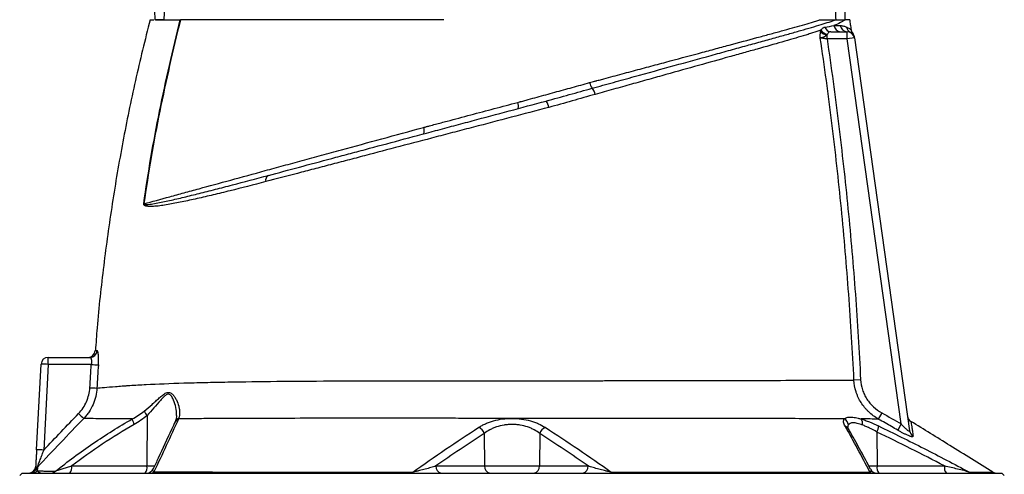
# Model space of a CAD drawing. Header units: millimetres. Extents: x 10 to 1715, y 7 to 2006.
# Tile 14 of 15: x 210 to 618, y 1523 to 1711. Entities that reach past the tile are written whole.
import ezdxf

# ---------------------------------------------------------------- set-up
doc = ezdxf.new("R2010")
doc.units = ezdxf.units.MM

msp = doc.modelspace()

# ---------------------------------------------------------------- linework, layer by layer
at = {"color": 7, "linetype": 'Continuous', "lineweight": 25}
for p, q in [((546.19, 1706.08), (552.93, 1706.08)), ((552.93, 1703.08), (552.93, 1706.08)), ((554.38, 1705.73), (554.29, 1705.75)), ((544.6, 1703.08), (544.6, 1704.8)), ((552.93, 1703.08), (544.6, 1703.08)), ((555.9, 1703.5), (552.93, 1703.08)), ((575.37, 1543.46), (552.93, 1703.08)), ((555.9, 1703.5), (578.8, 1540.59)), ((416.46, 1676.79), (417.14, 1676.97)), ((428.53, 1677.45), (428.88, 1677.54)), ((221.89, 1568.13), (221.89, 1571.08)), ((221.89, 1571.08), (239.21, 1571.08)), ((217.03, 1532.75), (218.89, 1568.24)), ((221.89, 1568.13), (220.03, 1532.65)), ((239.71, 1568.13), (221.89, 1568.13)), ((558.47, 1561.82), (555.73, 1561.68)), ((262.84, 1547), (262.74, 1526.03)), ((567.29, 1548.05), (565.84, 1545.5)), ((575.37, 1543.46), (573.9, 1540.9)), ((402.52, 1539.53), (402.69, 1526.03)), ((425.56, 1539.53), (425.39, 1526.03)), ((565.27, 1540.12), (565.34, 1526.03)), ((231.58, 1526.03), (262.74, 1526.03)), ((382.54, 1526.03), (402.69, 1526.03)), ((402.69, 1526.03), (425.39, 1526.03)), ((425.39, 1526.03), (445.57, 1526.03)), ((565.34, 1526.03), (593.27, 1526.03)), ((211.04, 1523.08), (210.04, 1522.08)), ((211.04, 1523.08), (414.04, 1523.08)), ((414.04, 1523.08), (617.04, 1523.08)), ((618.04, 1522.08), (617.04, 1523.08))]:
    msp.add_line(p, q, dxfattribs=at)
at = {"color": 8, "linetype": 'Continuous', "lineweight": 25}
for p, q in [((262.74, 1526.03), (265.99, 1526.03)), ((561.81, 1526.03), (565.34, 1526.03))]:
    msp.add_line(p, q, dxfattribs=at)
at = {"color": 7, "linetype": 'Continuous', "lineweight": 25, "flags": 128}
for points in [[(372.9, 1523.49), (372.86, 1523.4), (372.82, 1523.31), (372.79, 1523.24), (372.75, 1523.18), (372.71, 1523.14), (372.67, 1523.11), (372.62, 1523.09), (372.58, 1523.08)], [(455.18, 1523.5), (455.22, 1523.4), (455.25, 1523.32), (455.29, 1523.24), (455.33, 1523.18), (455.37, 1523.14), (455.41, 1523.11), (455.45, 1523.09), (455.5, 1523.08)]]:
    msp.add_lwpolyline(points, dxfattribs=at)
at = {"color": 7, "linetype": 'Continuous', "lineweight": 25}
for centre, radius, start, end in [((544.87, 1708.76), 3.97, 221.6133, 266.1291), ((545.11, 1708.83), 3.77, 214.9381, 264.0372), ((546.27, 1708.83), 2.75, 197.9005, 268.4239), ((550.32, 1708.98), 2.9, 186.6031, 268.7715), ((552.97, 1709.02), 2.94, 187.4681, 269.2533), ((555.62, 1708.36), 2.93, 187.5919, 242.9681), ((552.93, 1703.08), 3, 8, 90), ((552.93, 1703.08), 3, 7.7249, 62.7353), ((552.83, 1703.84), 3, 7.9997, 36.5497), ((452.67, 1686.46), 6.62, 192.9568, 215.1693), ((442.67, 1678.82), 5.98, 12.4711, 39.8202), ((423.32, 1673.8), 6.02, 8.5407, 36.1743), ((412.92, 1675.3), 3.84, 344.2305, 22.8222), ((373.82, 1664.88), 3.89, 343.7036, 23.1661), ((314.21, 1644.56), 2.26, 119.6226, 196.3097), ((260.58, 1623.27), 11.51, 85.1274, 85.6056), ((221.89, 1568.08), 3, 90, 177), ((238.34, 1574.08), 3, 270.4405, 355.6199), ((239.2, 1574.06), 2.99, 270.2096, 355.8389), ((218.89, 1525.21), 43.03, 86.003, 89.9958), ((244.51, 1630.33), 62.38, 265.58, 268.2871), ((243.17, 1620.7), 62.35, 266.259, 268.9678), ((287.11, 1601.79), 75.47, 225.7274, 227.962), ((268.68, 1552.04), 7.72, 204.7219, 220.8147), ((580.92, 1547.05), 3, 188.0002, 238.3301), ((262.64, 1546.38), 5.99, 187.968, 211.3551), ((550.35, 1542.85), 3.07, 3.9055, 62.4422), ((556.38, 1543.76), 2.92, 345.4522, 37.5146), ((560.91, 1542.55), 4.99, 330.8595, 0.8736), ((398.56, 1538.27), 4.16, 17.6585, 65.6506), ((429.52, 1538.27), 4.16, 114.3917, 162.3672), ((581.68, 1541), 2.91, 188.1731, 241.2647), ((217.03, 1489.72), 43.03, 86.003, 89.9958), ((213.68, 1526.08), 3, 270, 357), ((228.16, 1525.35), 3.48, 319.2953, 11.1942), ((259.33, 1525.35), 3.48, 319.2953, 11.1942), ((385.18, 1525.69), 2.66, 172.6999, 258.7745), ((405.33, 1525.69), 2.66, 172.6999, 258.7745), ((422.75, 1525.69), 2.66, 281.2255, 7.3001), ((442.93, 1525.69), 2.66, 281.2255, 7.3001), ((568.75, 1525.35), 3.48, 168.8058, 220.7047), ((596.68, 1525.35), 3.48, 168.8058, 220.7047), ((214.14, 1526.07), 3, 270.0167, 334.4806), ((215.2, 1526.02), 2.95, 270.0675, 316.5033), ((219.53, 1523.48), 2.98, 136.1692, 154.1078), ((222.94, 1525.85), 2.77, 270.2417, 314.3681), ((262.64, 1526.08), 3, 270.0005, 335.3619), ((264.4, 1524.94), 1.86, 271.0939, 313.7425), ((563.53, 1524.91), 1.83, 229.8966, 269.1547), ((565.27, 1526.08), 3, 207.1154, 269.9998), ((604.96, 1525.83), 2.75, 237.018, 269.9004), ((614.89, 1526.08), 3, 238.3026, 269.9996)]:
    msp.add_arc(centre, radius, start, end, dxfattribs=at)
at = {"color": 8, "linetype": 'Continuous', "lineweight": 25}
for centre, radius, start, end in [((276.51, 1543.42), 2.27, 105.7317, 154.6134), ((276.58, 1543.65), 2.25, 105.9617, 154.9516), ((551.38, 1540.19), 2.41, 30.3848, 71.9046)]:
    msp.add_arc(centre, radius, start, end, dxfattribs=at)
at = {"color": 7, "linetype": 'Continuous', "lineweight": 25}
for centre, start_param, end_param in [((454.04, 2194.26), 4.514143, 4.574478), ((364.04, 2194.26), 1.718901, 1.769042)]:
    msp.add_ellipse(centre, major_axis=(0, 2453.33), ratio=0.040761, start_param=start_param, end_param=end_param, dxfattribs=at)
for points, knots in [([(273.63, 1741.08), (273.54, 1741.08), (273.47, 1741.04), (273.34, 1740.95), (273.28, 1740.89), (273.14, 1740.69), (273.06, 1740.55), (272.86, 1740.12), (272.76, 1739.81), (272.49, 1738.9), (272.35, 1738.28), (272.1, 1737.03), (271.99, 1736.4), (271.79, 1735.15), (271.7, 1734.52), (271.45, 1732.63), (271.3, 1731.36), (271.04, 1728.83), (270.92, 1727.57), (270.58, 1723.77), (270.39, 1721.23), (270.05, 1716.16), (269.9, 1713.62), (269.76, 1711.08)], [0, 0, 0, 0, 0.007813, 0.007813, 0.015625, 0.015625, 0.03125, 0.03125, 0.0625, 0.0625, 0.125, 0.125, 0.1875, 0.1875, 0.25, 0.25, 0.375, 0.375, 0.5, 0.5, 0.75, 0.75, 1, 1, 1, 1]), ([(548.33, 1711.08), (548.19, 1713.62), (548.03, 1716.16), (547.69, 1721.24), (547.5, 1723.77), (547.16, 1727.58), (547.04, 1728.84), (546.78, 1731.37), (546.63, 1732.64), (546.38, 1734.53), (546.29, 1735.16), (546.09, 1736.41), (545.98, 1737.04), (545.73, 1738.29), (545.59, 1738.91), (545.32, 1739.82), (545.22, 1740.13), (545.01, 1740.56), (544.94, 1740.7), (544.79, 1740.89), (544.74, 1740.95), (544.61, 1741.04), (544.54, 1741.08), (544.46, 1741.08)], [0, 0, 0, 0, 0.25, 0.25, 0.5, 0.5, 0.625, 0.625, 0.75, 0.75, 0.8125, 0.8125, 0.875, 0.875, 0.9375, 0.9375, 0.96875, 0.96875, 0.984375, 0.984375, 0.992187, 0.992187, 1, 1, 1, 1]), ([(264.04, 1711.08), (261.97, 1702.67), (257.83, 1685.86), (252.66, 1660.42), (248.25, 1634.84), (244.74, 1609.13), (242.46, 1588.79), (241.65, 1577), (241.43, 1573.84)], [0, 0, 0, 0, 0.186516, 0.372902, 0.559207, 0.74548, 0.931769, 1, 1, 1, 1]), ([(261.46, 1634.74), (262.34, 1641.17), (263.34, 1647.58), (265.53, 1660.36), (266.73, 1666.74), (269.3, 1679.46), (270.66, 1685.8), (273.51, 1698.46), (274.99, 1704.77), (276.51, 1711.08)], [0, 0, 0, 0, 0.25, 0.25, 0.5, 0.5, 0.75, 0.75, 1, 1, 1, 1]), ([(276.63, 1711.08), (273.57, 1698.47), (270.67, 1685.82), (266.82, 1666.74), (265.62, 1660.36), (263.43, 1647.57), (262.44, 1641.16), (261.55, 1634.74)], [0, 0, 0, 0, 0.5, 0.5, 0.75, 0.75, 1, 1, 1, 1]), ([(264.04, 1711.08), (264.11, 1711.08), (264.23, 1711.08), (265.26, 1711.08), (265.65, 1711.08)], [0, 0, 0, 0, 0.620356, 1, 1, 1, 1]), ([(269.76, 1711.08), (269.27, 1711.08), (268.83, 1711.08), (268.22, 1711.08), (268.02, 1711.08), (267.65, 1711.08), (267.48, 1711.08), (266.99, 1711.08), (266.72, 1711.08), (266.39, 1711.08), (266.29, 1711.08), (266.12, 1711.08), (266.05, 1711.08), (266, 1711.08)], [0, 0, 0, 0, 0.25, 0.25, 0.375, 0.375, 0.5, 0.5, 0.75, 0.75, 0.875, 0.875, 1, 1, 1, 1]), ([(266.35, 1711.08), (267.19, 1711.08), (268.87, 1711.08), (271.63, 1711.08), (273.02, 1711.08)], [0, 0, 0, 0, 0.4963674, 1, 1, 1, 1]), ([(273.02, 1711.08), (273.17, 1711.08), (273.49, 1711.08), (273.98, 1711.08), (274.47, 1711.08), (274.97, 1711.08), (275.48, 1711.08), (275.99, 1711.08), (276.34, 1711.08), (276.51, 1711.08)], [0, 0, 0, 0, 0.142926, 0.285818, 0.428683, 0.571526, 0.714356, 0.857178, 1, 1, 1, 1]), ([(276.51, 1711.08), (276.53, 1711.08), (276.57, 1711.08), (276.61, 1711.08), (276.63, 1711.08)], [0, 0, 0, 0, 0.499757, 1, 1, 1, 1]), ([(385.83, 1711.08), (374.72, 1711.08), (352.86, 1711.08), (322.63, 1711.08), (296.45, 1711.08), (282.53, 1711.08), (276.63, 1711.08)], [0.5613215, 0.5613215, 0.5613215, 0.5613215, 0.6404767, 0.7196318, 0.798787, 0.8776759, 0.8776759, 0.8776759, 0.8776759]), ([(447.26, 1682.65), (448.74, 1683.06), (450.22, 1683.47), (453.15, 1684.28), (456.08, 1685.09), (458.97, 1685.88), (461.85, 1686.68), (463.28, 1687.08), (470.39, 1689.04), (475.88, 1690.56), (486.48, 1693.49), (491.59, 1694.9), (498.96, 1696.93), (501.36, 1697.59), (504.89, 1698.57), (506.06, 1698.89), (508.35, 1699.52), (509.48, 1699.83), (512.81, 1700.76), (514.97, 1701.35), (519.12, 1702.5), (521.12, 1703.06), (524.01, 1703.86), (524.95, 1704.13), (526.8, 1704.64), (527.7, 1704.89), (530.34, 1705.64), (532.02, 1706.11), (535.2, 1707.01), (536.71, 1707.45), (539.53, 1708.27), (540.85, 1708.66), (543.32, 1709.41), (544.46, 1709.77), (546.54, 1710.45), (547.49, 1710.77), (548.34, 1711.08)], [0, 0, 0, 0, 0.03125, 0.03125, 0.0625, 0.09375, 0.09375, 0.125, 0.125, 0.25, 0.25, 0.375, 0.375, 0.4375, 0.4375, 0.46875, 0.46875, 0.5, 0.5, 0.5625, 0.5625, 0.625, 0.625, 0.65625, 0.65625, 0.6875, 0.6875, 0.75, 0.75, 0.8125, 0.8125, 0.875, 0.875, 0.9375, 0.9375, 1, 1, 1, 1]), ([(448.27, 1685.55), (448.43, 1685.6), (448.59, 1685.64), (448.91, 1685.72), (449.39, 1685.85), (450.51, 1686.15), (451.47, 1686.41), (453.38, 1686.92), (454.64, 1687.26), (458.43, 1688.28), (460.93, 1688.95), (464.65, 1689.95), (465.88, 1690.28), (468.32, 1690.93), (469.53, 1691.26), (473.14, 1692.23), (475.51, 1692.86), (482.49, 1694.74), (487, 1695.95), (493.54, 1697.71), (495.69, 1698.29), (498.85, 1699.14), (499.89, 1699.42), (501.96, 1699.98), (502.98, 1700.25), (508.05, 1701.62), (511.88, 1702.65), (517.29, 1704.12), (519.05, 1704.59), (521.59, 1705.29), (522.42, 1705.52), (524.06, 1705.96), (524.87, 1706.19), (528.83, 1707.27), (531.73, 1708.08), (535.69, 1709.23), (536.95, 1709.6), (538.74, 1710.15), (539.32, 1710.34), (540.45, 1710.71), (541, 1710.89), (541.53, 1711.08)], [0, 0, 0, 0, 0.003906, 0.003906, 0.007813, 0.015625, 0.03125, 0.03125, 0.0625, 0.0625, 0.125, 0.125, 0.15625, 0.15625, 0.1875, 0.1875, 0.25, 0.25, 0.375, 0.375, 0.4375, 0.4375, 0.46875, 0.46875, 0.5, 0.5, 0.625, 0.625, 0.6875, 0.6875, 0.71875, 0.71875, 0.75, 0.75, 0.875, 0.875, 0.9375, 0.9375, 0.96875, 0.96875, 1, 1, 1, 1]), ([(541.53, 1711.08), (541.78, 1711.08), (542.27, 1711.08), (542.99, 1711.08), (543.69, 1711.08), (544.38, 1711.08), (545.2, 1711.08), (546.16, 1711.08), (547.25, 1711.08), (547.97, 1711.08), (548.34, 1711.08)], [0, 0, 0, 0, 0.101922, 0.202886, 0.302897, 0.401956, 0.500069, 0.661838, 0.828476, 1, 1, 1, 1]), ([(552.06, 1711.08), (551.8, 1710.86), (551.51, 1710.66), (550.86, 1710.25), (550.51, 1710.05), (549.35, 1709.46), (548.45, 1709.06), (547.44, 1708.65)], [0, 0, 0, 0, 0.25, 0.25, 0.5, 0.5, 1, 1, 1, 1]), ([(548.34, 1711.08), (548.42, 1711.08), (548.59, 1711.08), (548.83, 1711.08), (549.07, 1711.08), (549.31, 1711.08), (549.64, 1711.08), (550.06, 1711.08), (550.54, 1711.08), (550.98, 1711.08), (551.38, 1711.08), (551.75, 1711.08), (551.96, 1711.08), (552.06, 1711.08)], [0, 0, 0, 0, 0.048207, 0.09733, 0.147376, 0.198352, 0.250267, 0.373793, 0.500284, 0.624455, 0.74909, 0.874251, 1, 1, 1, 1]), ([(554.7, 1706.89), (554.59, 1707.59), (554.37, 1708.98), (554.15, 1710.38), (554.04, 1711.08)], [0, 0, 0, 0, 0.49999, 1, 1, 1, 1]), ([(542.02, 1706.67), (540.95, 1706.31), (539.81, 1705.95), (537.99, 1705.39), (537.37, 1705.19), (536.08, 1704.8), (535.42, 1704.6), (532.03, 1703.59), (529.08, 1702.73), (522.69, 1700.89), (519.26, 1699.92), (514.67, 1698.63), (513.74, 1698.36), (511.85, 1697.83), (510.9, 1697.56), (508.96, 1697.02), (507.98, 1696.74), (505.99, 1696.19), (504.98, 1695.91), (499.9, 1694.48), (495.69, 1693.31), (486.98, 1690.87), (482.48, 1689.61), (475.53, 1687.66), (473.17, 1687.01), (469.58, 1686), (468.38, 1685.66), (465.95, 1684.99), (464.73, 1684.64), (461.05, 1683.61), (458.57, 1682.92), (454.82, 1681.87), (453.56, 1681.52), (451.04, 1680.82), (449.78, 1680.47), (448.51, 1680.11)], [0, 0, 0, 0, 0.0625, 0.0625, 0.09375, 0.09375, 0.125, 0.125, 0.25, 0.25, 0.375, 0.375, 0.40625, 0.40625, 0.4375, 0.4375, 0.46875, 0.46875, 0.5, 0.5, 0.625, 0.625, 0.75, 0.75, 0.8125, 0.8125, 0.84375, 0.84375, 0.875, 0.875, 0.9375, 0.9375, 0.96875, 0.96875, 1, 1, 1, 1]), ([(541.8, 1703.47), (541.79, 1703.59), (541.78, 1703.71), (541.77, 1703.95), (541.77, 1704.07), (541.76, 1704.41), (541.77, 1704.64), (541.8, 1705.31), (541.84, 1705.73), (541.91, 1706.13)], [0, 0, 0, 0, 0.125, 0.125, 0.25, 0.25, 0.5, 0.5, 1, 1, 1, 1]), ([(542.02, 1706.67), (542.14, 1706.88), (542.26, 1707.06), (542.5, 1707.36), (542.63, 1707.49), (542.9, 1707.7), (543.04, 1707.78), (543.34, 1707.91), (543.49, 1707.95), (543.65, 1707.98)], [0, 0, 0, 0, 0.25, 0.25, 0.5, 0.5, 0.75, 0.75, 1, 1, 1, 1]), ([(546.19, 1706.08), (546.03, 1706.08), (545.87, 1706.06), (545.57, 1705.99), (545.44, 1705.93), (545.19, 1705.77), (545.09, 1705.66), (544.9, 1705.4), (544.81, 1705.25), (544.72, 1705.08)], [0, 0, 0, 0, 0.25, 0.25, 0.5, 0.5, 0.75, 0.75, 1, 1, 1, 1]), ([(550.06, 1708.63), (550.58, 1708.63), (551.06, 1708.56), (551.95, 1708.33), (552.35, 1708.16), (552.72, 1707.98)], [0, 0, 0, 0, 0.5, 0.5, 1, 1, 1, 1]), ([(555.17, 1705.58), (555.12, 1705.64), (554.92, 1705.93), (554.73, 1706.41), (554.71, 1706.82), (554.7, 1706.96)], [0, 0, 0, 0, 0.152338, 0.726, 1, 1, 1, 1]), ([(544.6, 1704.8), (544.39, 1704.6), (544.14, 1704.41), (543.62, 1704.08), (543.35, 1703.95), (542.82, 1703.74), (542.57, 1703.66), (542.24, 1703.57), (542.14, 1703.54), (541.95, 1703.5), (541.87, 1703.48), (541.8, 1703.47)], [0, 0, 0, 0, 0.25, 0.25, 0.5, 0.5, 0.75, 0.75, 0.875, 0.875, 1, 1, 1, 1]), ([(555.73, 1561.68), (555.16, 1573.55), (554.44, 1585.4), (552.7, 1609.09), (551.68, 1620.93), (549.35, 1644.57), (548.04, 1656.38), (545.13, 1679.95), (543.53, 1691.72), (541.8, 1703.47)], [0, 0, 0, 0, 0.25, 0.25, 0.5, 0.5, 0.75, 0.75, 1, 1, 1, 1]), ([(544.6, 1703.08), (544.31, 1703.12), (544.03, 1703.16), (543.61, 1703.22), (543.47, 1703.24), (543.21, 1703.28), (543.08, 1703.29), (542.71, 1703.35), (542.48, 1703.38), (542.09, 1703.43), (541.93, 1703.46), (541.8, 1703.47)], [0, 0, 0, 0, 0.25, 0.25, 0.375, 0.375, 0.5, 0.5, 0.75, 0.75, 1, 1, 1, 1]), ([(544.6, 1703.08), (546.32, 1691.37), (547.91, 1679.64), (550.8, 1656.15), (552.1, 1644.39), (554.43, 1620.84), (555.44, 1609.05), (557.18, 1585.45), (557.9, 1573.64), (558.47, 1561.82)], [0, 0, 0, 0, 0.25, 0.25, 0.5, 0.5, 0.75, 0.75, 1, 1, 1, 1]), ([(555.8, 1704.23), (555.8, 1704.23), (555.8, 1704.25), (555.83, 1704.04), (555.85, 1703.89), (555.85, 1703.85)], [0, 0, 0, 0, 0.256721, 0.781977, 1, 1, 1, 1]), ([(417.14, 1676.97), (417.29, 1677.01), (417.44, 1677.05), (417.74, 1677.14), (418.2, 1677.26), (418.65, 1677.39), (419.56, 1677.64), (420.17, 1677.8), (422, 1678.31), (423.22, 1678.64), (426.88, 1679.65), (429.31, 1680.32), (434.17, 1681.65), (436.59, 1682.32), (441.42, 1683.65), (443.82, 1684.31), (446.22, 1684.98)], [0, 0, 0, 0, 0.015625, 0.015625, 0.03125, 0.0625, 0.0625, 0.125, 0.125, 0.25, 0.25, 0.5, 0.5, 0.75, 0.75, 1, 1, 1, 1]), ([(428.18, 1677.36), (431.41, 1678.22), (434.6, 1679.11), (439.38, 1680.45), (440.96, 1680.89), (444.12, 1681.78), (445.69, 1682.22), (447.26, 1682.65)], [0, 0, 0, 0, 0.5, 0.5, 0.75, 0.75, 1, 1, 1, 1]), ([(313.09, 1646.52), (317.27, 1647.63), (321.54, 1648.78), (330.3, 1651.13), (334.77, 1652.33), (341.63, 1654.16), (343.94, 1654.78), (348.59, 1656.03), (350.92, 1656.65), (357.98, 1658.54), (362.74, 1659.82), (372.44, 1662.42), (377.37, 1663.74), (383.65, 1665.42), (384.91, 1665.76), (387.44, 1666.44), (388.71, 1666.78), (392.52, 1667.8), (395.06, 1668.48), (402.69, 1670.52), (407.78, 1671.89), (417.98, 1674.62), (423.08, 1675.99), (428.18, 1677.36)], [0, 0, 0, 0, 0.125, 0.125, 0.25, 0.25, 0.3125, 0.3125, 0.375, 0.375, 0.5, 0.5, 0.625, 0.625, 0.65625, 0.65625, 0.6875, 0.6875, 0.75, 0.75, 0.875, 0.875, 1, 1, 1, 1]), ([(448.51, 1680.11), (445.35, 1679.22), (442.16, 1678.3), (435.76, 1676.46), (432.54, 1675.55), (429.28, 1674.7)], [0, 0, 0, 0, 0.5, 0.5, 1, 1, 1, 1]), ([(429.28, 1674.7), (424.08, 1673.33), (418.88, 1671.97), (408.5, 1669.24), (403.32, 1667.88), (395.55, 1665.85), (392.96, 1665.17), (389.08, 1664.15), (387.78, 1663.81), (385.2, 1663.13), (383.92, 1662.8), (377.53, 1661.12), (372.51, 1659.8), (362.63, 1657.2), (357.78, 1655.93), (350.59, 1654.04), (348.21, 1653.41), (343.48, 1652.17), (341.13, 1651.55), (336.47, 1650.33), (334.16, 1649.72), (329.6, 1648.53), (327.34, 1647.93), (320.65, 1646.18), (316.29, 1645.04), (312.04, 1643.92)], [0, 0, 0, 0, 0.125, 0.125, 0.25, 0.25, 0.3125, 0.3125, 0.34375, 0.34375, 0.375, 0.375, 0.5, 0.5, 0.625, 0.625, 0.6875, 0.6875, 0.75, 0.75, 0.8125, 0.8125, 0.875, 0.875, 1, 1, 1, 1]), ([(377.4, 1666.41), (377.8, 1666.52), (378.21, 1666.63), (379.02, 1666.85), (380.24, 1667.17), (383.09, 1667.93), (385.53, 1668.58), (390.41, 1669.88), (393.67, 1670.74), (403.43, 1673.34), (409.94, 1675.07), (416.46, 1676.79)], [0, 0, 0, 0, 0.03125, 0.03125, 0.0625, 0.125, 0.25, 0.25, 0.5, 0.5, 1, 1, 1, 1]), ([(261.55, 1634.74), (264.9, 1635.66), (268.47, 1636.64), (274.19, 1638.21), (276.16, 1638.75), (280.18, 1639.85), (282.24, 1640.42), (288.55, 1642.15), (292.94, 1643.35), (302.09, 1645.85), (306.85, 1647.15), (314.26, 1649.18), (316.78, 1649.87), (320.62, 1650.92), (321.92, 1651.27), (324.52, 1651.98), (325.83, 1652.34), (329.79, 1653.42), (332.46, 1654.15), (337.87, 1655.63), (340.6, 1656.37), (348.85, 1658.62), (354.44, 1660.15), (365.79, 1663.24), (371.55, 1664.82), (377.4, 1666.41)], [0, 0, 0, 0, 0.125, 0.125, 0.1875, 0.1875, 0.25, 0.25, 0.375, 0.375, 0.5, 0.5, 0.5625, 0.5625, 0.59375, 0.59375, 0.625, 0.625, 0.6875, 0.6875, 0.75, 0.75, 0.875, 0.875, 1, 1, 1, 1]), ([(261.55, 1634.74), (261.55, 1634.71), (261.55, 1634.69), (261.55, 1634.64), (261.56, 1634.63), (261.59, 1634.58), (261.61, 1634.57), (261.68, 1634.52), (261.73, 1634.5), (261.87, 1634.46), (261.97, 1634.44), (262.28, 1634.41), (262.48, 1634.42), (263.11, 1634.44), (263.53, 1634.48), (264.82, 1634.64), (265.69, 1634.79), (267.49, 1635.12), (268.4, 1635.3), (270.27, 1635.69), (271.21, 1635.89), (274.1, 1636.54), (276.09, 1637.01), (280.18, 1637.99), (282.29, 1638.51), (286.63, 1639.6), (288.86, 1640.17), (293.44, 1641.34), (295.79, 1641.95), (302.96, 1643.82), (307.94, 1645.13), (313.09, 1646.52)], [0, 0, 0, 0, 0.000977, 0.000977, 0.001953, 0.001953, 0.003906, 0.003906, 0.007812, 0.007812, 0.015625, 0.015625, 0.03125, 0.03125, 0.0625, 0.0625, 0.125, 0.125, 0.1875, 0.1875, 0.25, 0.25, 0.375, 0.375, 0.5, 0.5, 0.625, 0.625, 0.75, 0.75, 1, 1, 1, 1]), ([(312.04, 1643.92), (306.9, 1642.57), (301.95, 1641.31), (294.82, 1639.54), (292.49, 1638.98), (287.95, 1637.89), (285.74, 1637.38), (281.44, 1636.41), (279.36, 1635.95), (275.33, 1635.12), (273.38, 1634.74), (270.56, 1634.27), (269.64, 1634.12), (267.83, 1633.87), (266.94, 1633.77), (265.65, 1633.67), (265.22, 1633.64), (264.38, 1633.62), (263.97, 1633.62), (263.36, 1633.65), (263.16, 1633.67), (262.76, 1633.73), (262.56, 1633.76), (262.28, 1633.84), (262.18, 1633.87), (262, 1633.95), (261.9, 1633.99), (261.73, 1634.1), (261.64, 1634.17), (261.53, 1634.32), (261.5, 1634.38), (261.46, 1634.5), (261.45, 1634.54), (261.45, 1634.64), (261.45, 1634.69), (261.46, 1634.74)], [0, 0, 0, 0, 0.25, 0.25, 0.375, 0.375, 0.5, 0.5, 0.625, 0.625, 0.75, 0.75, 0.8125, 0.8125, 0.875, 0.875, 0.90625, 0.90625, 0.9375, 0.9375, 0.953125, 0.953125, 0.96875, 0.96875, 0.976563, 0.976563, 0.984375, 0.984375, 0.992188, 0.992188, 0.996094, 0.996094, 0.998047, 0.998047, 1, 1, 1, 1]), ([(239.21, 1571.08), (239.26, 1571.08), (239.31, 1571.06), (239.4, 1570.99), (239.44, 1570.93), (239.53, 1570.79), (239.57, 1570.7), (239.64, 1570.49), (239.67, 1570.37), (239.72, 1570.1), (239.74, 1569.95), (239.77, 1569.63), (239.78, 1569.45), (239.79, 1568.92), (239.76, 1568.52), (239.71, 1568.13)], [0, 0, 0, 0, 0.125, 0.125, 0.25, 0.25, 0.375, 0.375, 0.5, 0.5, 0.625, 0.625, 0.75, 0.75, 1, 1, 1, 1]), ([(242.65, 1567.97), (242.68, 1568.36), (242.7, 1568.74), (242.72, 1569.5), (242.73, 1569.86), (242.73, 1570.39), (242.72, 1570.56), (242.72, 1570.9), (242.71, 1571.07), (242.69, 1571.55), (242.67, 1571.85), (242.63, 1572.39), (242.6, 1572.64), (242.53, 1573.07), (242.49, 1573.25), (242.43, 1573.47), (242.41, 1573.54), (242.36, 1573.65), (242.34, 1573.7), (242.27, 1573.81), (242.22, 1573.85), (242.18, 1573.85)], [0, 0, 0, 0, 0.125, 0.125, 0.25, 0.25, 0.3125, 0.3125, 0.375, 0.375, 0.5, 0.5, 0.625, 0.625, 0.75, 0.75, 0.8125, 0.8125, 0.875, 0.875, 1, 1, 1, 1]), ([(242.05, 1558.36), (242.84, 1558.42), (243.87, 1558.51), (246.43, 1558.72), (247.95, 1558.85), (250.6, 1559.05), (251.54, 1559.13), (253.05, 1559.24), (253.57, 1559.28), (254.62, 1559.36), (255.15, 1559.39), (257.83, 1559.57), (260.1, 1559.71), (267.22, 1560.07), (272.42, 1560.27), (280.89, 1560.53), (283.82, 1560.61), (288.39, 1560.71), (289.94, 1560.75), (293.09, 1560.81), (294.69, 1560.84), (302.78, 1560.99), (309.56, 1561.07), (323.72, 1561.21), (331.09, 1561.26), (340.69, 1561.3), (342.62, 1561.31), (346.54, 1561.33), (348.5, 1561.33), (354.43, 1561.35), (358.42, 1561.36), (364.46, 1561.36), (366.49, 1561.36), (370.56, 1561.37), (372.6, 1561.37), (378.77, 1561.38), (382.92, 1561.38), (389.24, 1561.39), (391.35, 1561.39), (394.55, 1561.39), (395.62, 1561.39), (397.76, 1561.39), (398.84, 1561.39), (404.23, 1561.39), (408.52, 1561.4), (417.07, 1561.4), (421.33, 1561.4), (429.82, 1561.4), (434.05, 1561.4), (442.49, 1561.4), (446.69, 1561.4), (452.96, 1561.41), (455.06, 1561.41), (459.2, 1561.41), (461.26, 1561.41), (471.43, 1561.42), (479.28, 1561.43), (490.61, 1561.45), (494.31, 1561.45), (499.75, 1561.47), (501.55, 1561.47), (505.08, 1561.48), (506.82, 1561.48), (515.33, 1561.51), (521.66, 1561.53), (530.41, 1561.56), (533.21, 1561.57), (536.54, 1561.58), (537.2, 1561.59), (538.5, 1561.59), (539.15, 1561.6), (541.05, 1561.6), (542.27, 1561.61), (545.83, 1561.63), (548.03, 1561.64), (552.12, 1561.66), (554.01, 1561.67), (555.73, 1561.68)], [0, 0, 0, 0, 0.03125, 0.03125, 0.0625, 0.0625, 0.078125, 0.078125, 0.085937, 0.085937, 0.09375, 0.09375, 0.125, 0.125, 0.1875, 0.1875, 0.21875, 0.21875, 0.234375, 0.234375, 0.25, 0.25, 0.3125, 0.3125, 0.375, 0.375, 0.390625, 0.390625, 0.40625, 0.40625, 0.4375, 0.4375, 0.453125, 0.453125, 0.46875, 0.46875, 0.5, 0.5, 0.515625, 0.515625, 0.523437, 0.523437, 0.53125, 0.53125, 0.5625, 0.5625, 0.59375, 0.59375, 0.625, 0.625, 0.65625, 0.65625, 0.671875, 0.671875, 0.6875, 0.6875, 0.75, 0.75, 0.78125, 0.78125, 0.796875, 0.796875, 0.8125, 0.8125, 0.875, 0.875, 0.90625, 0.90625, 0.914062, 0.914062, 0.921875, 0.921875, 0.9375, 0.9375, 0.96875, 0.96875, 1, 1, 1, 1]), ([(565.84, 1545.5), (564.39, 1546.33), (563.07, 1547.32), (561.57, 1548.75), (561.28, 1549.04), (560.71, 1549.65), (560.44, 1549.97), (559.64, 1550.93), (559.16, 1551.6), (558.28, 1553), (557.88, 1553.72), (557.35, 1554.84), (557.19, 1555.22), (556.88, 1556), (556.74, 1556.39), (556.1, 1558.38), (555.81, 1560.01), (555.73, 1561.68)], [0, 0, 0, 0, 0.25, 0.25, 0.3125, 0.3125, 0.375, 0.375, 0.5, 0.5, 0.625, 0.625, 0.6875, 0.6875, 0.75, 0.75, 1, 1, 1, 1]), ([(558.47, 1561.82), (558.54, 1560.38), (558.8, 1558.99), (559.36, 1557.29), (559.49, 1556.95), (559.76, 1556.29), (559.9, 1555.97), (560.37, 1555.01), (560.72, 1554.4), (561.49, 1553.21), (561.91, 1552.65), (562.61, 1551.83), (562.85, 1551.56), (563.34, 1551.05), (563.6, 1550.8), (564.9, 1549.59), (566.04, 1548.76), (567.29, 1548.05)], [0, 0, 0, 0, 0.25, 0.25, 0.3125, 0.3125, 0.375, 0.375, 0.5, 0.5, 0.625, 0.625, 0.6875, 0.6875, 0.75, 0.75, 1, 1, 1, 1]), ([(234.42, 1547.75), (235.12, 1548.48), (235.74, 1549.26), (236.84, 1550.9), (237.32, 1551.77), (238.13, 1553.62), (238.44, 1554.56), (238.9, 1556.49), (239.05, 1557.47), (239.11, 1558.48)], [0, 0, 0, 0, 0.25, 0.25, 0.5, 0.5, 0.75, 0.75, 1, 1, 1, 1]), ([(242.05, 1558.36), (241.99, 1557.18), (241.82, 1556.02), (241.28, 1553.76), (240.91, 1552.66), (239.97, 1550.49), (239.41, 1549.46), (238.44, 1548), (238.1, 1547.53), (237.36, 1546.61), (236.98, 1546.17), (236.57, 1545.74)], [0, 0, 0, 0, 0.25, 0.25, 0.5, 0.5, 0.75, 0.75, 0.875, 0.875, 1, 1, 1, 1]), ([(261.67, 1548.81), (262.8, 1549.72), (263.86, 1550.64), (265.39, 1552.02), (265.9, 1552.47), (266.88, 1553.38), (267.37, 1553.82), (268.34, 1554.68), (268.82, 1555.09), (269.54, 1555.63), (269.78, 1555.8), (270.26, 1556.1), (270.5, 1556.23), (270.98, 1556.43), (271.23, 1556.49), (271.7, 1556.54), (271.93, 1556.53), (272.37, 1556.42), (272.57, 1556.33), (272.97, 1556.09), (273.15, 1555.95), (273.49, 1555.63), (273.65, 1555.46), (273.96, 1555.09), (274.1, 1554.89), (274.51, 1554.29), (274.75, 1553.87), (275.4, 1552.59), (275.72, 1551.7), (276.07, 1550.37), (276.16, 1549.93), (276.28, 1549.06), (276.32, 1548.63), (276.33, 1547.36), (276.22, 1546.56), (275.96, 1545.81)], [0, 0, 0, 0, 0.125, 0.125, 0.1875, 0.1875, 0.25, 0.25, 0.3125, 0.3125, 0.34375, 0.34375, 0.375, 0.375, 0.40625, 0.40625, 0.4375, 0.4375, 0.46875, 0.46875, 0.5, 0.5, 0.53125, 0.53125, 0.5625, 0.5625, 0.625, 0.625, 0.75, 0.75, 0.8125, 0.8125, 0.875, 0.875, 1, 1, 1, 1]), ([(275, 1546.94), (274.97, 1546.55), (274.92, 1545.72), (274.74, 1544.96), (274.56, 1544.64), (274.54, 1544.6)], [0, 0, 0, 0, 0.43889, 0.939989, 1, 1, 1, 1]), ([(551.77, 1545.57), (552.03, 1545.8), (552.38, 1546), (553.02, 1546.19), (553.26, 1546.25), (553.77, 1546.31), (554.05, 1546.33), (554.93, 1546.32), (555.59, 1546.25), (556.69, 1546.04), (557.07, 1545.96), (557.86, 1545.76), (558.27, 1545.65), (558.7, 1545.54)], [0, 0, 0, 0, 0.25, 0.25, 0.375, 0.375, 0.5, 0.5, 0.75, 0.75, 0.875, 0.875, 1, 1, 1, 1]), ([(224.87, 1523.87), (229.92, 1527.87), (235.09, 1531.71), (243.04, 1537.15), (245.73, 1538.91), (251.17, 1542.32), (253.92, 1543.96), (256.71, 1545.55)], [0, 0, 0, 0, 0.5, 0.5, 0.75, 0.75, 1, 1, 1, 1]), ([(257.52, 1543.26), (253.02, 1540.69), (248.61, 1537.95), (239.96, 1532.19), (235.73, 1529.17), (231.58, 1526.03)], [0, 0, 0, 0, 0.5, 0.5, 1, 1, 1, 1]), ([(256.71, 1545.55), (254.28, 1545.55), (251.99, 1545.55), (249.31, 1545.57), (248.79, 1545.57), (247.75, 1545.58), (247.24, 1545.58), (245.75, 1545.59), (244.82, 1545.6), (242.23, 1545.64), (240.75, 1545.66), (238.29, 1545.7), (237.3, 1545.72), (236.57, 1545.74)], [0, 0, 0, 0, 0.25, 0.25, 0.3125, 0.3125, 0.375, 0.375, 0.5, 0.5, 0.75, 0.75, 1, 1, 1, 1]), ([(274.45, 1544.4), (273.97, 1543.33), (271.65, 1538.23), (268.62, 1531.73), (266.06, 1526.3), (265.37, 1524.82)], [0, 0, 0, 0, 0.160365, 0.770312, 1, 1, 1, 1]), ([(275.89, 1545.61), (274.19, 1541.89), (272.49, 1538.21), (269.09, 1530.88), (267.39, 1527.23), (265.69, 1523.59)], [0, 0, 0, 0, 0.5, 0.5, 1, 1, 1, 1]), ([(274.54, 1544.59), (274.52, 1544.55), (274.49, 1544.48), (274.46, 1544.42), (274.45, 1544.4)], [0, 0, 0, 0, 0.701149, 1, 1, 1, 1]), ([(551.77, 1545.57), (550.86, 1545.57), (549.92, 1545.58), (548, 1545.59), (547.01, 1545.59), (543.99, 1545.61), (541.9, 1545.61), (535.43, 1545.64), (530.83, 1545.66), (521.07, 1545.69), (515.92, 1545.7), (509.11, 1545.72), (507.73, 1545.72), (504.94, 1545.73), (503.53, 1545.73), (499.28, 1545.74), (496.4, 1545.74), (487.64, 1545.76), (481.63, 1545.76), (472.37, 1545.77), (469.24, 1545.78), (464.48, 1545.78), (462.88, 1545.78), (459.66, 1545.78), (458.04, 1545.78), (449.91, 1545.79), (443.36, 1545.79), (430.21, 1545.79), (423.59, 1545.79), (413.62, 1545.79), (410.29, 1545.79), (405.28, 1545.79), (403.6, 1545.79), (400.25, 1545.79), (398.57, 1545.79), (393.55, 1545.79), (390.23, 1545.79), (383.65, 1545.8), (380.39, 1545.8), (373.93, 1545.81), (370.73, 1545.81), (364.37, 1545.82), (361.21, 1545.82), (354.95, 1545.82), (351.84, 1545.82), (347.21, 1545.82), (345.67, 1545.82), (342.61, 1545.82), (341.08, 1545.82), (333.5, 1545.81), (327.62, 1545.8), (316.23, 1545.77), (310.72, 1545.76), (300.07, 1545.72), (294.93, 1545.7), (288.76, 1545.67), (287.53, 1545.66), (285.11, 1545.65), (283.92, 1545.65), (280.38, 1545.63), (278.1, 1545.62), (275.89, 1545.61)], [0, 0, 0, 0, 0.015625, 0.015625, 0.03125, 0.03125, 0.0625, 0.0625, 0.125, 0.125, 0.1875, 0.1875, 0.203125, 0.203125, 0.21875, 0.21875, 0.25, 0.25, 0.3125, 0.3125, 0.34375, 0.34375, 0.359375, 0.359375, 0.375, 0.375, 0.4375, 0.4375, 0.5, 0.5, 0.53125, 0.53125, 0.546875, 0.546875, 0.5625, 0.5625, 0.59375, 0.59375, 0.625, 0.625, 0.65625, 0.65625, 0.6875, 0.6875, 0.71875, 0.71875, 0.734375, 0.734375, 0.75, 0.75, 0.8125, 0.8125, 0.875, 0.875, 0.9375, 0.9375, 0.953125, 0.953125, 0.96875, 0.96875, 1, 1, 1, 1]), ([(400.28, 1542.06), (400.7, 1542.33), (401.15, 1542.6), (402.1, 1543.1), (402.59, 1543.35), (403.62, 1543.8), (404.15, 1544.01), (404.98, 1544.31), (405.26, 1544.4), (405.84, 1544.59), (406.13, 1544.68), (407.61, 1545.09), (408.85, 1545.35), (410.78, 1545.61), (411.44, 1545.67), (412.75, 1545.76), (414.06, 1545.81), (415.38, 1545.76), (416.69, 1545.67), (417.35, 1545.6), (419.28, 1545.34), (420.5, 1545.08), (421.97, 1544.67), (422.26, 1544.58), (422.83, 1544.4), (423.12, 1544.31), (423.95, 1544.01), (424.48, 1543.79), (426.01, 1543.12), (426.95, 1542.61), (427.8, 1542.06)], [0, 0, 0, 0, 0.0625, 0.0625, 0.125, 0.125, 0.1875, 0.1875, 0.21875, 0.21875, 0.25, 0.25, 0.375, 0.375, 0.4375, 0.4375, 0.5, 0.5625, 0.5625, 0.625, 0.625, 0.75, 0.75, 0.78125, 0.78125, 0.8125, 0.8125, 0.875, 0.875, 1, 1, 1, 1]), ([(425.56, 1539.53), (424.86, 1540.07), (424.09, 1540.57), (422.83, 1541.24), (422.39, 1541.45), (421.47, 1541.85), (420.99, 1542.04), (419.51, 1542.54), (418.48, 1542.8), (416.86, 1543.07), (416.3, 1543.14), (415.18, 1543.23), (414.06, 1543.28), (412.95, 1543.23), (411.83, 1543.14), (411.27, 1543.08), (409.64, 1542.81), (408.6, 1542.54), (407.11, 1542.04), (406.63, 1541.86), (405.71, 1541.46), (405.27, 1541.25), (404, 1540.57), (403.22, 1540.07), (402.52, 1539.53)], [0, 0, 0, 0, 0.125, 0.125, 0.1875, 0.1875, 0.25, 0.25, 0.375, 0.375, 0.4375, 0.4375, 0.5, 0.5625, 0.5625, 0.625, 0.625, 0.75, 0.75, 0.8125, 0.8125, 0.875, 0.875, 1, 1, 1, 1]), ([(552.13, 1542.48), (551.94, 1542.81), (551.8, 1543.12), (551.58, 1543.72), (551.5, 1543.99), (551.44, 1544.51), (551.45, 1544.76), (551.52, 1545.09), (551.56, 1545.19), (551.65, 1545.39), (551.71, 1545.48), (551.77, 1545.57)], [0, 0, 0, 0, 0.25, 0.25, 0.5, 0.5, 0.75, 0.75, 0.875, 0.875, 1, 1, 1, 1]), ([(562.35, 1523.51), (560.66, 1526.76), (558.96, 1529.98), (555.55, 1536.32), (553.84, 1539.43), (552.13, 1542.48)], [0, 0, 0, 0, 0.5, 0.5, 1, 1, 1, 1]), ([(559.21, 1543.03), (558.84, 1543.16), (558.48, 1543.29), (557.79, 1543.51), (557.45, 1543.61), (556.49, 1543.84), (555.93, 1543.93), (555.18, 1543.94), (554.95, 1543.92), (554.52, 1543.83), (554.33, 1543.77), (553.83, 1543.54), (553.58, 1543.32), (553.42, 1543.06)], [0, 0, 0, 0, 0.125, 0.125, 0.25, 0.25, 0.5, 0.5, 0.625, 0.625, 0.75, 0.75, 1, 1, 1, 1]), ([(565.84, 1545.5), (564.78, 1545.5), (563.65, 1545.51), (561.27, 1545.52), (560.02, 1545.53), (558.7, 1545.54)], [0, 0, 0, 0, 0.5, 0.5, 1, 1, 1, 1]), ([(558.7, 1545.54), (559.24, 1545.37), (559.8, 1545.18), (560.98, 1544.76), (561.57, 1544.53), (563.39, 1543.79), (564.63, 1543.24), (565.91, 1542.62)], [0, 0, 0, 0, 0.25, 0.25, 0.5, 0.5, 1, 1, 1, 1]), ([(565.27, 1540.12), (564.21, 1540.72), (563.17, 1541.27), (561.65, 1542.01), (561.14, 1542.24), (560.15, 1542.67), (559.67, 1542.86), (559.21, 1543.03)], [0, 0, 0, 0, 0.5, 0.5, 0.75, 0.75, 1, 1, 1, 1]), ([(573.9, 1540.9), (572.17, 1541.89), (570.43, 1542.88), (568.69, 1543.87), (567.74, 1544.41), (566.79, 1544.95), (565.84, 1545.5)], [0, 0, 0, 0, 0.006000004, 0.006000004, 0.006000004, 0.009284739, 0.009284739, 0.009284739, 0.009284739]), ([(565.91, 1542.62), (572.23, 1539.59), (578.52, 1536.47), (591.03, 1530.08), (597.26, 1526.83), (603.46, 1523.52)], [0, 0, 0, 0, 0.5, 0.5, 1, 1, 1, 1]), ([(578.8, 1540.59), (578.81, 1540.54), (578.81, 1540.49), (578.78, 1540.43), (578.76, 1540.41), (578.66, 1540.38), (578.56, 1540.42), (578.29, 1540.57), (578.14, 1540.68), (577.81, 1540.94), (577.64, 1541.09), (577.29, 1541.41), (577.12, 1541.58), (576.76, 1541.93), (576.59, 1542.11), (576.06, 1542.67), (575.71, 1543.06), (575.37, 1543.46)], [0, 0, 0, 0, 0.0625, 0.0625, 0.125, 0.125, 0.25, 0.25, 0.375, 0.375, 0.5, 0.5, 0.625, 0.625, 0.75, 0.75, 1, 1, 1, 1]), ([(613.32, 1523.53), (607.38, 1527.19), (596.05, 1534.18), (584.73, 1541.17), (579.35, 1544.5)], [0, 0, 0, 0, 0.524632, 1, 1, 1, 1]), ([(372.9, 1523.49), (377.42, 1526.68), (381.96, 1529.84), (391.09, 1536.04), (395.67, 1539.09), (400.28, 1542.06)], [0, 0, 0, 0, 0.5, 0.5, 1, 1, 1, 1]), ([(427.8, 1542.06), (432.41, 1539.1), (436.99, 1536.05), (446.12, 1529.85), (450.66, 1526.7), (455.18, 1523.5)], [0, 0, 0, 0, 0.5, 0.5, 1, 1, 1, 1]), ([(553.48, 1541.39), (553.45, 1541.44), (553.29, 1541.69), (553.19, 1541.95), (553.16, 1542.14), (553.16, 1542.09), (553.16, 1542.08)], [0, 0, 0, 0, 0.116474, 0.558009, 0.975075, 1, 1, 1, 1]), ([(562.59, 1524.73), (561.26, 1527.24), (558.54, 1532.35), (555.49, 1537.88), (553.77, 1540.87), (553.46, 1541.42)], [0, 0, 0, 0, 0.440347, 0.899131, 1, 1, 1, 1]), ([(573.9, 1540.9), (574.28, 1540.68), (574.66, 1540.47), (575.4, 1540.07), (575.77, 1539.88), (576.5, 1539.51), (576.86, 1539.34), (577.57, 1539.02), (577.9, 1538.87), (578.38, 1538.68), (578.53, 1538.62), (578.82, 1538.51), (578.96, 1538.47), (579.35, 1538.34), (579.58, 1538.28), (579.86, 1538.24), (579.94, 1538.24), (580.07, 1538.24), (580.13, 1538.25), (580.26, 1538.3), (580.3, 1538.36), (580.28, 1538.45)], [0, 0, 0, 0, 0.125, 0.125, 0.25, 0.25, 0.375, 0.375, 0.5, 0.5, 0.5625, 0.5625, 0.625, 0.625, 0.75, 0.75, 0.8125, 0.8125, 0.875, 0.875, 1, 1, 1, 1]), ([(217.03, 1532.75), (217, 1532.14), (216.97, 1531.54), (216.91, 1530.34), (216.87, 1529.75), (216.81, 1528.59), (216.78, 1528.03), (216.74, 1527.2), (216.73, 1526.93), (216.7, 1526.41), (216.69, 1526.16), (216.67, 1525.92)], [0, 0, 0, 0, 0.25, 0.25, 0.5, 0.5, 0.75, 0.75, 0.875, 0.875, 1, 1, 1, 1]), ([(217.38, 1525.55), (217.39, 1525.58), (217.42, 1525.65), (217.49, 1525.83), (217.53, 1525.94), (217.66, 1526.3), (217.77, 1526.57), (217.98, 1527.15), (218.1, 1527.46), (218.33, 1528.07), (218.45, 1528.39), (218.8, 1529.35), (219.05, 1530), (219.53, 1531.32), (219.78, 1531.98), (220.03, 1532.65)], [0, 0, 0, 0, 0.0625, 0.0625, 0.125, 0.125, 0.25, 0.25, 0.375, 0.375, 0.5, 0.5, 0.75, 0.75, 1, 1, 1, 1]), ([(216.67, 1525.92), (216.67, 1525.81), (216.68, 1525.7), (216.71, 1525.48), (216.74, 1525.37), (216.78, 1525.15), (216.81, 1525.05), (216.84, 1524.88), (216.84, 1524.81), (216.85, 1524.78)], [0, 0, 0, 0, 0.25, 0.25, 0.5, 0.5, 0.75, 0.75, 1, 1, 1, 1]), ([(231.58, 1526.03), (230.95, 1525.84), (230.33, 1525.65), (229.12, 1525.28), (228.52, 1525.09), (227.36, 1524.72), (226.79, 1524.54), (225.99, 1524.27), (225.74, 1524.18), (225.27, 1524.02), (225.05, 1523.94), (224.87, 1523.87)], [0, 0, 0, 0, 0.25, 0.25, 0.5, 0.5, 0.75, 0.75, 0.875, 0.875, 1, 1, 1, 1]), ([(382.54, 1526.03), (381.84, 1525.81), (381.12, 1525.59), (379.65, 1525.16), (378.89, 1524.95), (377.32, 1524.52), (376.51, 1524.3), (375.23, 1523.99), (374.79, 1523.88), (374.1, 1523.73), (373.87, 1523.68), (373.39, 1523.58), (373.15, 1523.54), (372.9, 1523.49)], [0, 0, 0, 0, 0.25, 0.25, 0.5, 0.5, 0.75, 0.75, 0.875, 0.875, 0.9375, 0.9375, 1, 1, 1, 1]), ([(455.18, 1523.5), (454.93, 1523.54), (454.68, 1523.59), (454.21, 1523.68), (453.98, 1523.73), (453.3, 1523.88), (452.86, 1523.99), (451.58, 1524.3), (450.77, 1524.52), (449.2, 1524.95), (448.45, 1525.16), (446.98, 1525.59), (446.26, 1525.81), (445.57, 1526.03)], [0, 0, 0, 0, 0.0625, 0.0625, 0.125, 0.125, 0.25, 0.25, 0.5, 0.5, 0.75, 0.75, 1, 1, 1, 1]), ([(603.46, 1523.52), (603.32, 1523.56), (603.16, 1523.61), (602.81, 1523.7), (602.63, 1523.75), (602.06, 1523.9), (601.65, 1524.01), (600.42, 1524.32), (599.55, 1524.53), (597.8, 1524.96), (596.91, 1525.17), (595.1, 1525.6), (594.19, 1525.81), (593.27, 1526.03)], [0, 0, 0, 0, 0.0625, 0.0625, 0.125, 0.125, 0.25, 0.25, 0.5, 0.5, 0.75, 0.75, 1, 1, 1, 1]), ([(216.85, 1524.78), (216.89, 1524.68), (216.94, 1524.56), (217.1, 1524.29), (217.19, 1524.15), (217.34, 1524)], [0, 0, 0, 0, 0.5, 0.5, 1, 1, 1, 1]), ([(217.34, 1524), (217.75, 1523.99), (218.22, 1523.98), (219.26, 1523.96), (219.84, 1523.95), (221.73, 1523.92), (223.2, 1523.89), (224.87, 1523.87)], [0, 0, 0, 0, 0.25, 0.25, 0.5, 0.5, 1, 1, 1, 1]), ([(217.34, 1524), (217.59, 1523.71), (217.88, 1523.49), (218.56, 1523.17), (218.95, 1523.08), (219.37, 1523.08)], [0, 0, 0, 0, 0.5, 0.5, 1, 1, 1, 1]), ([(265.69, 1523.59), (267.45, 1523.59), (269.24, 1523.58), (272.91, 1523.57), (274.78, 1523.57), (280.48, 1523.56), (284.41, 1523.55), (296.58, 1523.53), (305.19, 1523.52), (318.88, 1523.51), (323.52, 1523.5), (332.97, 1523.5), (337.78, 1523.5), (347.56, 1523.49), (352.52, 1523.49), (360.1, 1523.49), (362.64, 1523.49), (367.75, 1523.49), (370.32, 1523.49), (372.9, 1523.49)], [0, 0, 0, 0, 0.0625, 0.0625, 0.125, 0.125, 0.25, 0.25, 0.5, 0.5, 0.625, 0.625, 0.75, 0.75, 0.875, 0.875, 0.9375, 0.9375, 1, 1, 1, 1]), ([(455.18, 1523.5), (460.33, 1523.5), (465.42, 1523.5), (472.96, 1523.5), (475.47, 1523.5), (480.44, 1523.5), (482.92, 1523.5), (495.17, 1523.5), (504.6, 1523.5), (518.16, 1523.5), (522.58, 1523.5), (529.08, 1523.5), (531.22, 1523.5), (535.43, 1523.5), (537.5, 1523.5), (541.58, 1523.5), (543.59, 1523.5), (547.54, 1523.51), (549.48, 1523.51), (555.18, 1523.51), (558.84, 1523.51), (562.35, 1523.51)], [0, 0, 0, 0, 0.125, 0.125, 0.1875, 0.1875, 0.25, 0.25, 0.5, 0.5, 0.625, 0.625, 0.6875, 0.6875, 0.75, 0.75, 0.8125, 0.8125, 0.875, 0.875, 1, 1, 1, 1])]:
    msp.add_open_spline(points, degree=3, knots=knots, dxfattribs=at)
for points in [[(554.04, 1711.08), (553.97, 1711.08), (553.3, 1711.08), (552.06, 1711.08)], [(541.91, 1706.13), (541.94, 1706.32), (541.98, 1706.5), (542.02, 1706.67)], [(543.65, 1707.98), (545.08, 1708.21), (546.33, 1708.43), (547.44, 1708.65)], [(547.44, 1708.65), (548.41, 1708.64), (549.28, 1708.64), (550.06, 1708.63)], [(544.72, 1705.08), (544.68, 1704.99), (544.64, 1704.9), (544.6, 1704.8)], [(446.22, 1684.98), (446.91, 1685.17), (447.59, 1685.36), (448.27, 1685.55)], [(239.11, 1558.48), (239.29, 1561.7), (239.49, 1564.91), (239.71, 1568.13)], [(242.65, 1567.97), (242.43, 1564.77), (242.23, 1561.56), (242.05, 1558.36)], [(220.03, 1532.65), (224.81, 1537.7), (229.61, 1542.73), (234.42, 1547.75)], [(256.71, 1545.55), (258.45, 1546.49), (260.11, 1547.56), (261.67, 1548.81)], [(262.84, 1547), (261.19, 1545.57), (259.4, 1544.34), (257.52, 1543.26)], [(567.29, 1548.05), (569.98, 1546.53), (572.68, 1544.99), (575.37, 1543.46)], [(236.57, 1545.74), (230.14, 1539.03), (223.75, 1532.3), (217.38, 1525.55)], [(275.96, 1545.81), (275.94, 1545.74), (275.91, 1545.67), (275.89, 1545.61)], [(402.52, 1539.53), (395.81, 1535.17), (389.16, 1530.64), (382.54, 1526.03)], [(445.57, 1526.03), (438.94, 1530.65), (432.28, 1535.17), (425.56, 1539.53)], [(593.27, 1526.03), (584, 1530.87), (574.68, 1535.59), (565.27, 1540.12)], [(217.38, 1525.55), (217.37, 1525.13), (217.35, 1524.6), (217.34, 1524)]]:
    msp.add_open_spline(points, degree=3, dxfattribs=at)
at = {"color": 8, "linetype": 'Continuous', "lineweight": 25}
for points, knots in [([(552.72, 1707.98), (553.3, 1707.68), (554.18, 1707.24), (554.64, 1706.97), (554.66, 1706.96), (554.67, 1706.95)], [0, 0, 0, 0, 0.521118, 0.793333, 1, 1, 1, 1]), ([(555.21, 1705.61), (555.21, 1705.61), (555.21, 1705.62), (555.04, 1705.52), (554.77, 1705.61), (554.72, 1705.63)], [0, 0, 0, 0, 0.335959, 0.855568, 1, 1, 1, 1]), ([(241.34, 1573.85), (241.34, 1573.85), (241.27, 1573.85), (241.49, 1573.85), (241.95, 1573.85), (242.18, 1573.85)], [0, 0, 0, 0, 0.0002356, 0.4991041, 1, 1, 1, 1]), ([(274.96, 1546.94), (274.97, 1547.28), (275.05, 1548.6), (274.64, 1551.1), (273.77, 1553.72), (272.72, 1555.39), (271.78, 1555.9), (270.84, 1555.71), (269.68, 1554.76), (267.98, 1552.83), (265.74, 1550.11), (263.8, 1548.03), (262.84, 1547)], [0, 0, 0, 0, 0.053632, 0.209029, 0.364131, 0.453673, 0.498457, 0.542941, 0.604334, 0.694558, 0.847245, 1, 1, 1, 1]), ([(553.42, 1543.06), (553.35, 1542.94), (553.18, 1542.64), (553.19, 1542.24), (553.19, 1542.01)], [0, 0, 0, 0, 0.409399, 1, 1, 1, 1]), ([(579.34, 1544.49), (579.34, 1544.5), (579.33, 1544.58), (579.38, 1544.28), (579.49, 1543.57), (579.69, 1542.31), (579.95, 1540.63), (580.17, 1539.18), (580.28, 1538.45)], [0, 0, 0, 0, 0.003959, 0.202145, 0.400336, 0.600104, 0.799882, 1, 1, 1, 1]), ([(265.69, 1523.59), (265.61, 1523.64), (265.31, 1523.79), (265.2, 1524.17), (265.18, 1524.54), (265.37, 1524.78), (265.39, 1524.81)], [0, 0, 0, 0, 0.122691, 0.445491, 0.923283, 1, 1, 1, 1]), ([(562.55, 1524.67), (562.65, 1524.53), (562.85, 1524.21), (562.79, 1523.83), (562.54, 1523.59), (562.38, 1523.52), (562.35, 1523.51)], [0, 0, 0, 0, 0.355386, 0.786282, 0.966732, 1, 1, 1, 1]), ([(603.46, 1523.52), (604.28, 1523.52), (605.05, 1523.52), (606.48, 1523.52), (607.15, 1523.52), (609, 1523.52), (610.02, 1523.52), (612.49, 1523.53), (613.32, 1523.53), (613.32, 1523.53)], [0, 0, 0, 0, 0.125, 0.125, 0.25, 0.25, 0.5, 0.5, 1, 1, 1, 1])]:
    msp.add_open_spline(points, degree=3, knots=knots, dxfattribs=at)

doc.saveas('drawing.dxf')
